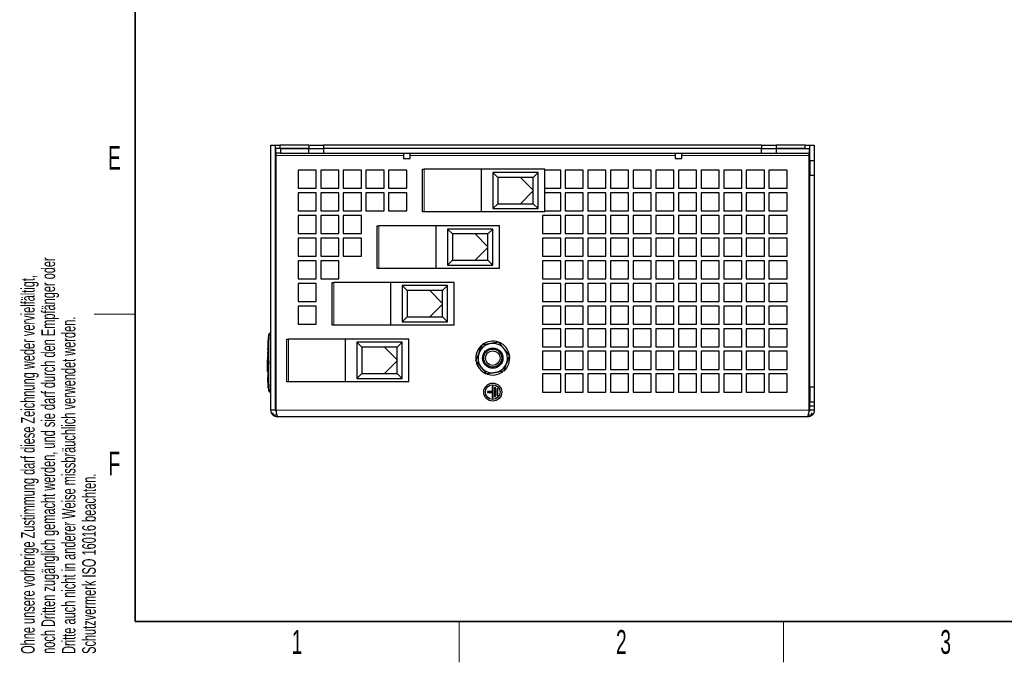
# Model space of a CAD drawing. Header units: millimetres. Extents: x 5 to 418, y 2 to 292.
# Tile 1 of 19: x 9 to 154, y 6 to 101. Entities that reach past the tile are written whole.
import ezdxf

# ---------------------------------------------------------------- set-up
doc = ezdxf.new("R2010")
doc.units = ezdxf.units.MM
doc.layers.add('SLD-0', color=7, linetype='Continuous')
doc.styles.add('SLDTEXTSTYLE0', font='TXT', dxfattribs={"width": 0.605})

msp = doc.modelspace()

# ---------------------------------------------------------------- linework, layer by layer
at = {"color": 7, "linetype": 'Continuous', "lineweight": 25}
for p, q in [((46.0044, 82.1093), (46.6711, 82.1093)), ((46.0044, 43.1093), (46.0044, 82.1093)), ((46.6711, 81.6093), (46.6711, 82.1093)), ((46.6711, 82.1093), (47.3378, 82.1093)), ((47.3378, 81.6093), (46.6711, 81.6093)), ((46.6711, 43.1093), (46.6711, 81.6093)), ((46.7378, 80.9426), (46.7378, 81.6093)), ((47.3378, 82.1093), (47.3378, 81.6093)), ((51.5878, 82.1093), (47.3378, 82.1093)), ((51.5878, 81.6093), (47.3378, 81.6093)), ((47.4044, 81.6093), (47.4044, 80.9426)), ((47.4044, 81.6093), (51.5878, 81.6093)), ((51.5878, 82.1093), (51.5878, 81.6093)), ((51.5878, 82.1093), (53.7544, 82.1093)), ((51.5878, 81.6093), (53.7544, 81.6093)), ((51.5878, 80.9426), (51.5878, 81.6093)), ((53.7544, 82.1093), (53.7544, 81.6093)), ((118.2544, 82.1093), (53.7544, 82.1093)), ((118.2544, 81.6093), (53.7544, 81.6093)), ((53.7544, 81.6093), (53.7544, 80.9426)), ((118.2544, 82.1093), (118.2544, 81.6093)), ((118.2544, 82.1093), (120.4211, 82.1093)), ((118.2544, 81.6093), (120.4211, 81.6093)), ((118.2544, 80.9426), (118.2544, 81.6093)), ((120.4211, 82.1093), (120.4211, 81.6093)), ((124.6711, 82.1093), (120.4211, 82.1093)), ((124.6711, 81.6093), (120.4211, 81.6093)), ((120.4211, 81.6093), (120.4211, 80.9426)), ((120.4211, 81.6093), (125.2711, 81.6093)), ((124.6711, 81.6093), (124.6711, 82.1093)), ((124.6711, 82.1093), (125.3378, 82.1093)), ((125.3378, 81.6093), (125.2711, 81.6093)), ((125.2711, 81.6093), (125.2711, 80.9426)), ((125.3378, 82.1093), (126.0044, 82.1093)), ((125.3378, 79.8593), (125.3378, 82.1093)), ((126.0044, 82.1093), (126.0044, 79.8593)), ((47.4044, 80.9426), (46.7378, 80.9426)), ((46.7378, 80.9426), (46.7378, 80.6093)), ((46.7378, 80.6093), (46.7378, 43.1093)), ((47.4044, 80.9426), (51.5878, 80.9426)), ((51.5878, 80.9426), (53.7544, 80.9426)), ((53.7544, 80.9426), (118.2544, 80.9426)), ((65.5128, 80.9426), (65.5128, 80.1798)), ((65.5128, 80.1798), (66.3793, 80.1798)), ((66.3793, 80.1798), (66.4961, 80.1798)), ((66.4961, 80.1798), (66.4961, 80.9426)), ((105.5128, 80.9426), (105.5128, 80.1798)), ((105.5128, 80.1798), (106.3793, 80.1798)), ((106.3793, 80.1798), (106.4961, 80.1798)), ((106.4961, 80.1798), (106.4961, 80.9426)), ((118.2544, 80.9426), (120.4211, 80.9426)), ((120.4211, 80.9426), (125.2711, 80.9426)), ((125.2711, 80.6093), (125.2711, 80.9426)), ((125.2711, 43.1093), (125.2711, 80.6093)), ((125.3378, 79.8593), (126.0044, 79.8593)), ((125.3378, 79.8593), (125.3378, 77.6926)), ((126.0044, 79.8593), (126.0044, 77.6926)), ((52.6711, 78.4426), (50.0044, 78.4426)), ((50.0044, 78.4426), (50.0044, 75.776)), ((52.6711, 75.776), (52.6711, 78.4426)), ((56.0044, 78.4426), (53.3378, 78.4426)), ((53.3378, 78.4426), (53.3378, 75.776)), ((56.0044, 75.776), (56.0044, 78.4426)), ((59.3378, 78.4426), (56.6711, 78.4426)), ((56.6711, 78.4426), (56.6711, 75.776)), ((59.3378, 75.776), (59.3378, 78.4426)), ((62.6711, 78.4426), (60.0044, 78.4426)), ((60.0044, 78.4426), (60.0044, 75.776)), ((62.6711, 75.776), (62.6711, 78.4426)), ((66.0044, 78.4426), (63.3378, 78.4426)), ((63.3378, 78.4426), (63.3378, 75.776)), ((66.0044, 75.776), (66.0044, 78.4426)), ((68.3378, 72.3093), (68.3378, 78.576)), ((68.3378, 78.576), (68.5844, 78.576)), ((77.0044, 78.576), (68.5844, 78.576)), ((77.0044, 72.3093), (77.0044, 78.576)), ((86.3378, 78.576), (77.0044, 78.576)), ((86.3378, 72.3093), (86.3378, 78.576)), ((88.6711, 78.4426), (86.3378, 78.4426)), ((88.6711, 75.776), (88.6711, 78.4426)), ((89.3378, 78.4426), (89.3378, 75.776)), ((92.0044, 78.4426), (89.3378, 78.4426)), ((92.0044, 75.776), (92.0044, 78.4426)), ((92.6711, 78.4426), (92.6711, 75.776)), ((95.3378, 78.4426), (92.6711, 78.4426)), ((95.3378, 75.776), (95.3378, 78.4426)), ((96.0044, 78.4426), (96.0044, 75.776)), ((98.6711, 78.4426), (96.0044, 78.4426)), ((98.6711, 75.776), (98.6711, 78.4426)), ((99.3378, 78.4426), (99.3378, 75.776)), ((102.0044, 78.4426), (99.3378, 78.4426)), ((102.0044, 75.776), (102.0044, 78.4426)), ((102.6711, 78.4426), (102.6711, 75.776)), ((105.3378, 78.4426), (102.6711, 78.4426)), ((105.3378, 75.776), (105.3378, 78.4426)), ((106.0044, 78.4426), (106.0044, 75.776)), ((108.6711, 78.4426), (106.0044, 78.4426)), ((108.6711, 75.776), (108.6711, 78.4426)), ((109.3378, 78.4426), (109.3378, 75.776)), ((112.0044, 78.4426), (109.3378, 78.4426)), ((112.0044, 75.776), (112.0044, 78.4426)), ((112.6711, 78.4426), (112.6711, 75.776)), ((115.3378, 78.4426), (112.6711, 78.4426)), ((115.3378, 75.776), (115.3378, 78.4426)), ((118.6711, 78.4426), (116.0044, 78.4426)), ((116.0044, 78.4426), (116.0044, 75.776)), ((118.6711, 75.776), (118.6711, 78.4426)), ((122.0044, 78.4426), (119.3378, 78.4426)), ((119.3378, 78.4426), (119.3378, 75.776)), ((122.0044, 75.776), (122.0044, 78.4426)), ((79.399, 77.3814), (78.6711, 78.1093)), ((78.6711, 78.1093), (78.6711, 72.776)), ((85.3378, 78.1093), (78.6711, 78.1093)), ((79.399, 77.3814), (79.399, 73.5039)), ((82.7324, 77.3814), (79.399, 77.3814)), ((84.6098, 77.3814), (82.7324, 77.3814)), ((84.6098, 75.5039), (82.7324, 77.3814)), ((84.6098, 77.3814), (85.3378, 78.1093)), ((84.6098, 75.5039), (84.6098, 77.3814)), ((85.3378, 72.776), (85.3378, 78.1093)), ((125.3378, 77.6926), (126.0044, 77.6926)), ((125.3378, 46.526), (125.3378, 77.6926)), ((126.0044, 77.6926), (126.0044, 46.526)), ((50.0044, 75.776), (52.6711, 75.776)), ((53.3378, 75.776), (56.0044, 75.776)), ((56.6711, 75.776), (59.3378, 75.776)), ((60.0044, 75.776), (62.6711, 75.776)), ((63.3378, 75.776), (66.0044, 75.776)), ((84.6098, 75.3814), (84.6098, 75.5039)), ((86.3378, 75.776), (88.6711, 75.776)), ((89.3378, 75.776), (92.0044, 75.776)), ((92.6711, 75.776), (95.3378, 75.776)), ((96.0044, 75.776), (98.6711, 75.776)), ((99.3378, 75.776), (102.0044, 75.776)), ((102.6711, 75.776), (105.3378, 75.776)), ((106.0044, 75.776), (108.6711, 75.776)), ((109.3378, 75.776), (112.0044, 75.776)), ((112.6711, 75.776), (115.3378, 75.776)), ((116.0044, 75.776), (118.6711, 75.776)), ((119.3378, 75.776), (122.0044, 75.776)), ((52.6711, 75.1093), (50.0044, 75.1093)), ((50.0044, 75.1093), (50.0044, 72.4426)), ((52.6711, 72.4426), (52.6711, 75.1093)), ((56.0044, 75.1093), (53.3378, 75.1093)), ((53.3378, 75.1093), (53.3378, 72.4426)), ((56.0044, 72.4426), (56.0044, 75.1093)), ((56.6711, 75.1093), (56.6711, 72.4426)), ((59.3378, 75.1093), (56.6711, 75.1093)), ((59.3378, 72.4426), (59.3378, 75.1093)), ((60.0044, 75.1093), (60.0044, 72.4426)), ((62.6711, 75.1093), (60.0044, 75.1093)), ((62.6711, 72.4426), (62.6711, 75.1093)), ((63.3378, 75.1093), (63.3378, 72.4426)), ((66.0044, 75.1093), (63.3378, 75.1093)), ((66.0044, 72.4426), (66.0044, 75.1093)), ((82.7324, 73.5039), (84.6098, 75.3814)), ((84.6098, 73.5039), (84.6098, 75.3814)), ((88.6711, 75.1093), (86.3378, 75.1093)), ((88.6711, 72.4426), (88.6711, 75.1093)), ((89.3378, 75.1093), (89.3378, 72.4426)), ((92.0044, 75.1093), (89.3378, 75.1093)), ((92.0044, 72.4426), (92.0044, 75.1093)), ((92.6711, 75.1093), (92.6711, 72.4426)), ((95.3378, 75.1093), (92.6711, 75.1093)), ((95.3378, 72.4426), (95.3378, 75.1093)), ((96.0044, 75.1093), (96.0044, 72.4426)), ((98.6711, 75.1093), (96.0044, 75.1093)), ((98.6711, 72.4426), (98.6711, 75.1093)), ((99.3378, 75.1093), (99.3378, 72.4426)), ((102.0044, 75.1093), (99.3378, 75.1093)), ((102.0044, 72.4426), (102.0044, 75.1093)), ((102.6711, 75.1093), (102.6711, 72.4426)), ((105.3378, 75.1093), (102.6711, 75.1093)), ((105.3378, 72.4426), (105.3378, 75.1093)), ((106.0044, 75.1093), (106.0044, 72.4426)), ((108.6711, 75.1093), (106.0044, 75.1093)), ((108.6711, 72.4426), (108.6711, 75.1093)), ((109.3378, 75.1093), (109.3378, 72.4426)), ((112.0044, 75.1093), (109.3378, 75.1093)), ((112.0044, 72.4426), (112.0044, 75.1093)), ((112.6711, 75.1093), (112.6711, 72.4426)), ((115.3378, 75.1093), (112.6711, 75.1093)), ((115.3378, 72.4426), (115.3378, 75.1093)), ((118.6711, 75.1093), (116.0044, 75.1093)), ((116.0044, 75.1093), (116.0044, 72.4426)), ((118.6711, 72.4426), (118.6711, 75.1093)), ((119.3378, 75.1093), (119.3378, 72.4426)), ((122.0044, 75.1093), (119.3378, 75.1093)), ((122.0044, 72.4426), (122.0044, 75.1093)), ((79.399, 73.5039), (78.6711, 72.776)), ((78.6711, 72.776), (85.3378, 72.776)), ((79.399, 73.5039), (82.7324, 73.5039)), ((82.7324, 73.5039), (84.6098, 73.5039)), ((84.6098, 73.5039), (85.3378, 72.776)), ((50.0044, 72.4426), (52.6711, 72.4426)), ((52.6711, 71.776), (50.0044, 71.776)), ((50.0044, 71.776), (50.0044, 69.1093)), ((52.6711, 69.1093), (52.6711, 71.776)), ((53.3378, 72.4426), (56.0044, 72.4426)), ((53.3378, 71.776), (53.3378, 69.1093)), ((56.0044, 71.776), (53.3378, 71.776)), ((56.0044, 69.1093), (56.0044, 71.776)), ((56.6711, 72.4426), (59.3378, 72.4426)), ((56.6711, 71.776), (56.6711, 69.1093)), ((59.3378, 71.776), (56.6711, 71.776)), ((59.3378, 69.1093), (59.3378, 71.776)), ((60.0044, 72.4426), (62.6711, 72.4426)), ((63.3378, 72.4426), (66.0044, 72.4426)), ((68.5844, 72.3093), (68.3378, 72.3093)), ((77.0044, 72.3093), (68.5844, 72.3093)), ((86.3378, 72.3093), (77.0044, 72.3093)), ((86.0044, 71.776), (86.0044, 69.1093)), ((88.6711, 71.776), (86.0044, 71.776)), ((86.3378, 72.4426), (88.6711, 72.4426)), ((88.6711, 69.1093), (88.6711, 71.776)), ((89.3378, 72.4426), (92.0044, 72.4426)), ((89.3378, 71.776), (89.3378, 69.1093)), ((92.0044, 71.776), (89.3378, 71.776)), ((92.0044, 69.1093), (92.0044, 71.776)), ((92.6711, 72.4426), (95.3378, 72.4426)), ((92.6711, 71.776), (92.6711, 69.1093)), ((95.3378, 71.776), (92.6711, 71.776)), ((95.3378, 69.1093), (95.3378, 71.776)), ((96.0044, 72.4426), (98.6711, 72.4426)), ((96.0044, 71.776), (96.0044, 69.1093)), ((98.6711, 71.776), (96.0044, 71.776)), ((98.6711, 69.1093), (98.6711, 71.776)), ((99.3378, 72.4426), (102.0044, 72.4426)), ((99.3378, 71.776), (99.3378, 69.1093)), ((102.0044, 71.776), (99.3378, 71.776)), ((102.0044, 69.1093), (102.0044, 71.776)), ((102.6711, 72.4426), (105.3378, 72.4426)), ((102.6711, 71.776), (102.6711, 69.1093)), ((105.3378, 71.776), (102.6711, 71.776)), ((105.3378, 69.1093), (105.3378, 71.776)), ((106.0044, 72.4426), (108.6711, 72.4426)), ((106.0044, 71.776), (106.0044, 69.1093)), ((108.6711, 71.776), (106.0044, 71.776)), ((108.6711, 69.1093), (108.6711, 71.776)), ((109.3378, 72.4426), (112.0044, 72.4426)), ((109.3378, 71.776), (109.3378, 69.1093)), ((112.0044, 71.776), (109.3378, 71.776)), ((112.0044, 69.1093), (112.0044, 71.776)), ((112.6711, 72.4426), (115.3378, 72.4426)), ((112.6711, 71.776), (112.6711, 69.1093)), ((115.3378, 71.776), (112.6711, 71.776)), ((115.3378, 69.1093), (115.3378, 71.776)), ((116.0044, 72.4426), (118.6711, 72.4426)), ((116.0044, 71.776), (116.0044, 69.1093)), ((118.6711, 71.776), (116.0044, 71.776)), ((118.6711, 69.1093), (118.6711, 71.776)), ((119.3378, 72.4426), (122.0044, 72.4426)), ((119.3378, 71.776), (119.3378, 69.1093)), ((122.0044, 71.776), (119.3378, 71.776)), ((122.0044, 69.1093), (122.0044, 71.776)), ((61.6711, 63.976), (61.6711, 70.2426)), ((61.6711, 70.2426), (61.9178, 70.2426)), ((70.3378, 70.2426), (61.9178, 70.2426)), ((70.3378, 63.976), (70.3378, 70.2426)), ((79.6711, 70.2426), (70.3378, 70.2426)), ((72.7324, 69.048), (72.0044, 69.776)), ((78.6711, 69.776), (72.0044, 69.776)), ((72.0044, 69.776), (72.0044, 64.4426)), ((77.9432, 69.048), (78.6711, 69.776)), ((78.6711, 64.4426), (78.6711, 69.776)), ((79.6711, 63.976), (79.6711, 70.2426)), ((50.0044, 69.1093), (52.6711, 69.1093)), ((52.6711, 68.4426), (50.0044, 68.4426)), ((50.0044, 68.4426), (50.0044, 65.776)), ((52.6711, 65.776), (52.6711, 68.4426)), ((53.3378, 69.1093), (56.0044, 69.1093)), ((53.3378, 68.4426), (53.3378, 65.776)), ((56.0044, 68.4426), (53.3378, 68.4426)), ((56.0044, 65.776), (56.0044, 68.4426)), ((56.6711, 69.1093), (59.3378, 69.1093)), ((56.6711, 68.4426), (56.6711, 65.776)), ((59.3378, 68.4426), (56.6711, 68.4426)), ((59.3378, 65.776), (59.3378, 68.4426)), ((76.0657, 69.048), (72.7324, 69.048)), ((72.7324, 69.048), (72.7324, 65.1706)), ((77.9432, 69.048), (76.0657, 69.048)), ((77.9432, 67.1706), (76.0657, 69.048)), ((77.9432, 67.1706), (77.9432, 69.048)), ((86.0044, 69.1093), (88.6711, 69.1093)), ((86.0044, 68.4426), (86.0044, 65.776)), ((88.6711, 68.4426), (86.0044, 68.4426)), ((88.6711, 65.776), (88.6711, 68.4426)), ((89.3378, 69.1093), (92.0044, 69.1093)), ((89.3378, 68.4426), (89.3378, 65.776)), ((92.0044, 68.4426), (89.3378, 68.4426)), ((92.0044, 65.776), (92.0044, 68.4426)), ((92.6711, 69.1093), (95.3378, 69.1093)), ((92.6711, 68.4426), (92.6711, 65.776)), ((95.3378, 68.4426), (92.6711, 68.4426)), ((95.3378, 65.776), (95.3378, 68.4426)), ((96.0044, 69.1093), (98.6711, 69.1093)), ((96.0044, 68.4426), (96.0044, 65.776)), ((98.6711, 68.4426), (96.0044, 68.4426)), ((98.6711, 65.776), (98.6711, 68.4426)), ((99.3378, 69.1093), (102.0044, 69.1093)), ((99.3378, 68.4426), (99.3378, 65.776)), ((102.0044, 68.4426), (99.3378, 68.4426)), ((102.0044, 65.776), (102.0044, 68.4426)), ((102.6711, 69.1093), (105.3378, 69.1093)), ((102.6711, 68.4426), (102.6711, 65.776)), ((105.3378, 68.4426), (102.6711, 68.4426)), ((105.3378, 65.776), (105.3378, 68.4426)), ((106.0044, 69.1093), (108.6711, 69.1093)), ((106.0044, 68.4426), (106.0044, 65.776)), ((108.6711, 68.4426), (106.0044, 68.4426)), ((108.6711, 65.776), (108.6711, 68.4426)), ((109.3378, 69.1093), (112.0044, 69.1093)), ((109.3378, 68.4426), (109.3378, 65.776)), ((112.0044, 68.4426), (109.3378, 68.4426)), ((112.0044, 65.776), (112.0044, 68.4426)), ((112.6711, 69.1093), (115.3378, 69.1093)), ((112.6711, 68.4426), (112.6711, 65.776)), ((115.3378, 68.4426), (112.6711, 68.4426)), ((115.3378, 65.776), (115.3378, 68.4426)), ((116.0044, 69.1093), (118.6711, 69.1093)), ((116.0044, 68.4426), (116.0044, 65.776)), ((118.6711, 68.4426), (116.0044, 68.4426)), ((118.6711, 65.776), (118.6711, 68.4426)), ((119.3378, 69.1093), (122.0044, 69.1093)), ((119.3378, 68.4426), (119.3378, 65.776)), ((122.0044, 68.4426), (119.3378, 68.4426)), ((122.0044, 65.776), (122.0044, 68.4426)), ((76.0657, 65.1706), (77.9432, 67.048)), ((77.9432, 67.048), (77.9432, 67.1706)), ((77.9432, 65.1706), (77.9432, 67.048)), ((50.0044, 65.776), (52.6711, 65.776)), ((53.3378, 65.776), (56.0044, 65.776)), ((56.6711, 65.776), (59.3378, 65.776)), ((86.0044, 65.776), (88.6711, 65.776)), ((89.3378, 65.776), (92.0044, 65.776)), ((92.6711, 65.776), (95.3378, 65.776)), ((96.0044, 65.776), (98.6711, 65.776)), ((99.3378, 65.776), (102.0044, 65.776)), ((102.6711, 65.776), (105.3378, 65.776)), ((106.0044, 65.776), (108.6711, 65.776)), ((109.3378, 65.776), (112.0044, 65.776)), ((112.6711, 65.776), (115.3378, 65.776)), ((116.0044, 65.776), (118.6711, 65.776)), ((119.3378, 65.776), (122.0044, 65.776)), ((52.6711, 65.1093), (50.0044, 65.1093)), ((50.0044, 65.1093), (50.0044, 62.4426)), ((52.6711, 62.4426), (52.6711, 65.1093)), ((53.3378, 65.1093), (53.3378, 62.4426)), ((56.0044, 65.1093), (53.3378, 65.1093)), ((56.0044, 62.4426), (56.0044, 65.1093)), ((61.9178, 63.976), (61.6711, 63.976)), ((70.3378, 63.976), (61.9178, 63.976)), ((79.6711, 63.976), (70.3378, 63.976)), ((72.7324, 65.1706), (72.0044, 64.4426)), ((72.0044, 64.4426), (78.6711, 64.4426)), ((72.7324, 65.1706), (76.0657, 65.1706)), ((76.0657, 65.1706), (77.9432, 65.1706)), ((77.9432, 65.1706), (78.6711, 64.4426)), ((86.0044, 65.1093), (86.0044, 62.4426)), ((88.6711, 65.1093), (86.0044, 65.1093)), ((88.6711, 62.4426), (88.6711, 65.1093)), ((89.3378, 65.1093), (89.3378, 62.4426)), ((92.0044, 65.1093), (89.3378, 65.1093)), ((92.0044, 62.4426), (92.0044, 65.1093)), ((92.6711, 65.1093), (92.6711, 62.4426)), ((95.3378, 65.1093), (92.6711, 65.1093)), ((95.3378, 62.4426), (95.3378, 65.1093)), ((96.0044, 65.1093), (96.0044, 62.4426)), ((98.6711, 65.1093), (96.0044, 65.1093)), ((98.6711, 62.4426), (98.6711, 65.1093)), ((99.3378, 65.1093), (99.3378, 62.4426)), ((102.0044, 65.1093), (99.3378, 65.1093)), ((102.0044, 62.4426), (102.0044, 65.1093)), ((102.6711, 65.1093), (102.6711, 62.4426)), ((105.3378, 65.1093), (102.6711, 65.1093)), ((105.3378, 62.4426), (105.3378, 65.1093)), ((106.0044, 65.1093), (106.0044, 62.4426)), ((108.6711, 65.1093), (106.0044, 65.1093)), ((108.6711, 62.4426), (108.6711, 65.1093)), ((109.3378, 65.1093), (109.3378, 62.4426)), ((112.0044, 65.1093), (109.3378, 65.1093)), ((112.0044, 62.4426), (112.0044, 65.1093)), ((112.6711, 65.1093), (112.6711, 62.4426)), ((115.3378, 65.1093), (112.6711, 65.1093)), ((115.3378, 62.4426), (115.3378, 65.1093)), ((116.0044, 65.1093), (116.0044, 62.4426)), ((118.6711, 65.1093), (116.0044, 65.1093)), ((118.6711, 62.4426), (118.6711, 65.1093)), ((119.3378, 65.1093), (119.3378, 62.4426)), ((122.0044, 65.1093), (119.3378, 65.1093)), ((122.0044, 62.4426), (122.0044, 65.1093)), ((50.0044, 62.4426), (52.6711, 62.4426)), ((53.3378, 62.4426), (56.0044, 62.4426)), ((86.0044, 62.4426), (88.6711, 62.4426)), ((89.3378, 62.4426), (92.0044, 62.4426)), ((92.6711, 62.4426), (95.3378, 62.4426)), ((96.0044, 62.4426), (98.6711, 62.4426)), ((99.3378, 62.4426), (102.0044, 62.4426)), ((102.6711, 62.4426), (105.3378, 62.4426)), ((106.0044, 62.4426), (108.6711, 62.4426)), ((109.3378, 62.4426), (112.0044, 62.4426)), ((112.6711, 62.4426), (115.3378, 62.4426)), ((116.0044, 62.4426), (118.6711, 62.4426)), ((119.3378, 62.4426), (122.0044, 62.4426)), ((52.6711, 61.776), (50.0044, 61.776)), ((50.0044, 61.776), (50.0044, 59.1093)), ((52.6711, 59.1093), (52.6711, 61.776)), ((55.0044, 55.6426), (55.0044, 61.9093)), ((55.0044, 61.9093), (55.2511, 61.9093)), ((63.6711, 61.9093), (55.2511, 61.9093)), ((63.6711, 55.6426), (63.6711, 61.9093)), ((73.0044, 61.9093), (63.6711, 61.9093)), ((66.0657, 60.7147), (65.3378, 61.4426)), ((65.3378, 61.4426), (65.3378, 56.1093)), ((72.0044, 61.4426), (65.3378, 61.4426)), ((71.2765, 60.7147), (72.0044, 61.4426)), ((72.0044, 56.1093), (72.0044, 61.4426)), ((73.0044, 55.6426), (73.0044, 61.9093)), ((86.0044, 61.776), (86.0044, 59.1093)), ((88.6711, 61.776), (86.0044, 61.776)), ((88.6711, 59.1093), (88.6711, 61.776)), ((89.3378, 61.776), (89.3378, 59.1093)), ((92.0044, 61.776), (89.3378, 61.776)), ((92.0044, 59.1093), (92.0044, 61.776)), ((92.6711, 61.776), (92.6711, 59.1093)), ((95.3378, 61.776), (92.6711, 61.776)), ((95.3378, 59.1093), (95.3378, 61.776)), ((96.0044, 61.776), (96.0044, 59.1093)), ((98.6711, 61.776), (96.0044, 61.776)), ((98.6711, 59.1093), (98.6711, 61.776)), ((99.3378, 61.776), (99.3378, 59.1093)), ((102.0044, 61.776), (99.3378, 61.776)), ((102.0044, 59.1093), (102.0044, 61.776)), ((102.6711, 61.776), (102.6711, 59.1093)), ((105.3378, 61.776), (102.6711, 61.776)), ((105.3378, 59.1093), (105.3378, 61.776)), ((106.0044, 61.776), (106.0044, 59.1093)), ((108.6711, 61.776), (106.0044, 61.776)), ((108.6711, 59.1093), (108.6711, 61.776)), ((109.3378, 61.776), (109.3378, 59.1093)), ((112.0044, 61.776), (109.3378, 61.776)), ((112.0044, 59.1093), (112.0044, 61.776)), ((112.6711, 61.776), (112.6711, 59.1093)), ((115.3378, 61.776), (112.6711, 61.776)), ((115.3378, 59.1093), (115.3378, 61.776)), ((116.0044, 61.776), (116.0044, 59.1093)), ((118.6711, 61.776), (116.0044, 61.776)), ((118.6711, 59.1093), (118.6711, 61.776)), ((119.3378, 61.776), (119.3378, 59.1093)), ((122.0044, 61.776), (119.3378, 61.776)), ((122.0044, 59.1093), (122.0044, 61.776)), ((66.0657, 60.7147), (66.0657, 56.8373)), ((69.399, 60.7147), (66.0657, 60.7147)), ((71.2765, 60.7147), (69.399, 60.7147)), ((71.2765, 58.8373), (69.399, 60.7147)), ((71.2765, 58.8373), (71.2765, 60.7147)), ((50.0044, 59.1093), (52.6711, 59.1093)), ((52.6711, 58.4426), (50.0044, 58.4426)), ((50.0044, 58.4426), (50.0044, 55.776)), ((52.6711, 55.776), (52.6711, 58.4426)), ((69.399, 56.8373), (71.2765, 58.7147)), ((71.2765, 58.7147), (71.2765, 58.8373)), ((71.2765, 56.8373), (71.2765, 58.7147)), ((86.0044, 59.1093), (88.6711, 59.1093)), ((86.0044, 58.4426), (86.0044, 55.776)), ((88.6711, 58.4426), (86.0044, 58.4426)), ((88.6711, 55.776), (88.6711, 58.4426)), ((89.3378, 59.1093), (92.0044, 59.1093)), ((89.3378, 58.4426), (89.3378, 55.776)), ((92.0044, 58.4426), (89.3378, 58.4426)), ((92.0044, 55.776), (92.0044, 58.4426)), ((92.6711, 59.1093), (95.3378, 59.1093)), ((92.6711, 58.4426), (92.6711, 55.776)), ((95.3378, 58.4426), (92.6711, 58.4426)), ((95.3378, 55.776), (95.3378, 58.4426)), ((96.0044, 59.1093), (98.6711, 59.1093)), ((96.0044, 58.4426), (96.0044, 55.776)), ((98.6711, 58.4426), (96.0044, 58.4426)), ((98.6711, 55.776), (98.6711, 58.4426)), ((99.3378, 59.1093), (102.0044, 59.1093)), ((99.3378, 58.4426), (99.3378, 55.776)), ((102.0044, 58.4426), (99.3378, 58.4426)), ((102.0044, 55.776), (102.0044, 58.4426)), ((102.6711, 59.1093), (105.3378, 59.1093)), ((102.6711, 58.4426), (102.6711, 55.776)), ((105.3378, 58.4426), (102.6711, 58.4426)), ((105.3378, 55.776), (105.3378, 58.4426)), ((106.0044, 59.1093), (108.6711, 59.1093)), ((106.0044, 58.4426), (106.0044, 55.776)), ((108.6711, 58.4426), (106.0044, 58.4426)), ((108.6711, 55.776), (108.6711, 58.4426)), ((109.3378, 59.1093), (112.0044, 59.1093)), ((109.3378, 58.4426), (109.3378, 55.776)), ((112.0044, 58.4426), (109.3378, 58.4426)), ((112.0044, 55.776), (112.0044, 58.4426)), ((112.6711, 59.1093), (115.3378, 59.1093)), ((112.6711, 58.4426), (112.6711, 55.776)), ((115.3378, 58.4426), (112.6711, 58.4426)), ((115.3378, 55.776), (115.3378, 58.4426)), ((116.0044, 59.1093), (118.6711, 59.1093)), ((116.0044, 58.4426), (116.0044, 55.776)), ((118.6711, 58.4426), (116.0044, 58.4426)), ((118.6711, 55.776), (118.6711, 58.4426)), ((119.3378, 59.1093), (122.0044, 59.1093)), ((119.3378, 58.4426), (119.3378, 55.776)), ((122.0044, 58.4426), (119.3378, 58.4426)), ((122.0044, 55.776), (122.0044, 58.4426)), ((66.0657, 56.8373), (65.3378, 56.1093)), ((66.0657, 56.8373), (69.399, 56.8373)), ((69.399, 56.8373), (71.2765, 56.8373)), ((71.2765, 56.8373), (72.0044, 56.1093)), ((50.0044, 55.776), (52.6711, 55.776)), ((55.2511, 55.6426), (55.0044, 55.6426)), ((63.6711, 55.6426), (55.2511, 55.6426)), ((73.0044, 55.6426), (63.6711, 55.6426)), ((65.3378, 56.1093), (72.0044, 56.1093)), ((86.0044, 55.776), (88.6711, 55.776)), ((86.0044, 55.1093), (86.0044, 52.4426)), ((88.6711, 55.1093), (86.0044, 55.1093)), ((88.6711, 52.4426), (88.6711, 55.1093)), ((89.3378, 55.776), (92.0044, 55.776)), ((89.3378, 55.1093), (89.3378, 52.4426)), ((92.0044, 55.1093), (89.3378, 55.1093)), ((92.0044, 52.4426), (92.0044, 55.1093)), ((92.6711, 55.776), (95.3378, 55.776)), ((92.6711, 55.1093), (92.6711, 52.4426)), ((95.3378, 55.1093), (92.6711, 55.1093)), ((95.3378, 52.4426), (95.3378, 55.1093)), ((96.0044, 55.776), (98.6711, 55.776)), ((96.0044, 55.1093), (96.0044, 52.4426)), ((98.6711, 55.1093), (96.0044, 55.1093)), ((98.6711, 52.4426), (98.6711, 55.1093)), ((99.3378, 55.776), (102.0044, 55.776)), ((99.3378, 55.1093), (99.3378, 52.4426)), ((102.0044, 55.1093), (99.3378, 55.1093)), ((102.0044, 52.4426), (102.0044, 55.1093)), ((102.6711, 55.776), (105.3378, 55.776)), ((102.6711, 55.1093), (102.6711, 52.4426)), ((105.3378, 55.1093), (102.6711, 55.1093)), ((105.3378, 52.4426), (105.3378, 55.1093)), ((106.0044, 55.776), (108.6711, 55.776)), ((106.0044, 55.1093), (106.0044, 52.4426)), ((108.6711, 55.1093), (106.0044, 55.1093)), ((108.6711, 52.4426), (108.6711, 55.1093)), ((109.3378, 55.776), (112.0044, 55.776)), ((109.3378, 55.1093), (109.3378, 52.4426)), ((112.0044, 55.1093), (109.3378, 55.1093)), ((112.0044, 52.4426), (112.0044, 55.1093)), ((112.6711, 55.776), (115.3378, 55.776)), ((112.6711, 55.1093), (112.6711, 52.4426)), ((115.3378, 55.1093), (112.6711, 55.1093)), ((115.3378, 52.4426), (115.3378, 55.1093)), ((116.0044, 55.776), (118.6711, 55.776)), ((116.0044, 55.1093), (116.0044, 52.4426)), ((118.6711, 55.1093), (116.0044, 55.1093)), ((118.6711, 52.4426), (118.6711, 55.1093)), ((119.3378, 55.776), (122.0044, 55.776)), ((119.3378, 55.1093), (119.3378, 52.4426)), ((122.0044, 55.1093), (119.3378, 55.1093)), ((122.0044, 52.4426), (122.0044, 55.1093)), ((45.6277, 53.858), (45.5995, 53.0323)), ((45.6202, 53.0796), (45.6429, 53.8128)), ((45.6496, 53.8128), (45.6268, 53.0796)), ((45.6603, 54.2739), (45.6338, 53.8128)), ((45.6429, 53.8128), (45.6496, 53.8128)), ((46.0044, 54.4426), (45.9005, 54.4426)), ((45.5469, 52.2454), (45.5512, 52.0566)), ((45.5579, 52.0593), (45.5536, 52.2454)), ((45.5995, 53.0323), (45.5662, 52.0561)), ((45.5805, 49.0462), (45.5988, 52.2454)), ((45.6055, 52.2454), (45.5872, 49.0462)), ((45.5909, 53.0796), (45.61, 53.0796)), ((45.5988, 52.2454), (45.5909, 53.0796)), ((45.5978, 53.0537), (45.6055, 52.2454)), ((45.5988, 52.2454), (45.6055, 52.2454)), ((45.6202, 53.0796), (45.6268, 53.0796)), ((48.3378, 47.3093), (48.3378, 53.576)), ((48.3378, 53.576), (48.5844, 53.576)), ((57.0044, 53.576), (48.5844, 53.576)), ((57.0044, 47.3093), (57.0044, 53.576)), ((66.3378, 53.576), (57.0044, 53.576)), ((59.399, 52.3814), (58.6711, 53.1093)), ((58.6711, 53.1093), (58.6711, 47.776)), ((65.3378, 53.1093), (58.6711, 53.1093)), ((59.399, 52.3814), (59.399, 48.5039)), ((62.7324, 52.3814), (59.399, 52.3814)), ((64.6098, 52.3814), (62.7324, 52.3814)), ((64.6098, 50.5039), (62.7324, 52.3814)), ((64.6098, 52.3814), (65.3378, 53.1093)), ((64.6098, 50.5039), (64.6098, 52.3814)), ((65.3378, 47.776), (65.3378, 53.1093)), ((66.3378, 47.3093), (66.3378, 53.576)), ((86.0044, 52.4426), (88.6711, 52.4426)), ((89.3378, 52.4426), (92.0044, 52.4426)), ((92.6711, 52.4426), (95.3378, 52.4426)), ((96.0044, 52.4426), (98.6711, 52.4426)), ((99.3378, 52.4426), (102.0044, 52.4426)), ((102.6711, 52.4426), (105.3378, 52.4426)), ((106.0044, 52.4426), (108.6711, 52.4426)), ((109.3378, 52.4426), (112.0044, 52.4426)), ((112.6711, 52.4426), (115.3378, 52.4426)), ((116.0044, 52.4426), (118.6711, 52.4426)), ((119.3378, 52.4426), (122.0044, 52.4426)), ((45.5186, 51.3709), (45.5753, 51.3709)), ((45.544, 52.0598), (45.5209, 51.3709)), ((76.2003, 50.3829), (76.6478, 51.5511)), ((81.1419, 51.1691), (80.354, 52.1407)), ((81.1419, 51.1691), (80.6944, 50.0009)), ((86.0044, 51.776), (86.0044, 49.1093)), ((88.6711, 51.776), (86.0044, 51.776)), ((88.6711, 49.1093), (88.6711, 51.776)), ((89.3378, 51.776), (89.3378, 49.1093)), ((92.0044, 51.776), (89.3378, 51.776)), ((92.0044, 49.1093), (92.0044, 51.776)), ((92.6711, 51.776), (92.6711, 49.1093)), ((95.3378, 51.776), (92.6711, 51.776)), ((95.3378, 49.1093), (95.3378, 51.776)), ((96.0044, 51.776), (96.0044, 49.1093)), ((98.6711, 51.776), (96.0044, 51.776)), ((98.6711, 49.1093), (98.6711, 51.776)), ((99.3378, 51.776), (99.3378, 49.1093)), ((102.0044, 51.776), (99.3378, 51.776)), ((102.0044, 49.1093), (102.0044, 51.776)), ((102.6711, 51.776), (102.6711, 49.1093)), ((105.3378, 51.776), (102.6711, 51.776)), ((105.3378, 49.1093), (105.3378, 51.776)), ((106.0044, 51.776), (106.0044, 49.1093)), ((108.6711, 51.776), (106.0044, 51.776)), ((108.6711, 49.1093), (108.6711, 51.776)), ((109.3378, 51.776), (109.3378, 49.1093)), ((112.0044, 51.776), (109.3378, 51.776)), ((112.0044, 49.1093), (112.0044, 51.776)), ((112.6711, 51.776), (112.6711, 49.1093)), ((115.3378, 51.776), (112.6711, 51.776)), ((115.3378, 49.1093), (115.3378, 51.776)), ((116.0044, 51.776), (116.0044, 49.1093)), ((118.6711, 51.776), (116.0044, 51.776)), ((118.6711, 49.1093), (118.6711, 51.776)), ((119.3378, 51.776), (119.3378, 49.1093)), ((122.0044, 51.776), (119.3378, 51.776)), ((122.0044, 49.1093), (122.0044, 51.776)), ((45.5044, 50.541), (45.5224, 50.541)), ((45.5191, 48.8145), (45.5044, 50.541)), ((45.511, 50.541), (45.5174, 49.7935)), ((45.5224, 50.541), (45.5307, 49.0462)), ((62.7324, 48.5039), (64.6098, 50.3814)), ((64.6098, 50.3814), (64.6098, 50.5039)), ((64.6098, 48.5039), (64.6098, 50.3814)), ((76.2003, 50.3829), (76.9882, 49.4113)), ((45.5453, 48.8145), (45.5191, 48.8145)), ((45.536, 48.9966), (45.6255, 46.4914)), ((45.5699, 47.4212), (45.544, 48.0016)), ((45.5588, 48.0016), (45.5458, 48.0016)), ((45.5458, 48.0016), (45.5713, 47.4212)), ((45.578, 47.4212), (45.5525, 48.0016)), ((45.5814, 47.4212), (45.5588, 48.0016)), ((45.5805, 49.0462), (45.5872, 49.0462)), ((45.6227, 47.0512), (45.5835, 48.8145)), ((45.5835, 48.8145), (45.5902, 48.8145)), ((45.5902, 48.8145), (45.6294, 47.0512)), ((59.399, 48.5039), (58.6711, 47.776)), ((59.399, 48.5039), (62.7324, 48.5039)), ((62.7324, 48.5039), (64.6098, 48.5039)), ((64.6098, 48.5039), (65.3378, 47.776)), ((86.0044, 49.1093), (88.6711, 49.1093)), ((86.0044, 48.4426), (86.0044, 45.776)), ((88.6711, 48.4426), (86.0044, 48.4426)), ((88.6711, 45.776), (88.6711, 48.4426)), ((89.3378, 49.1093), (92.0044, 49.1093)), ((89.3378, 48.4426), (89.3378, 45.776)), ((92.0044, 48.4426), (89.3378, 48.4426)), ((92.0044, 45.776), (92.0044, 48.4426)), ((92.6711, 49.1093), (95.3378, 49.1093)), ((92.6711, 48.4426), (92.6711, 45.776)), ((95.3378, 48.4426), (92.6711, 48.4426)), ((95.3378, 45.776), (95.3378, 48.4426)), ((96.0044, 49.1093), (98.6711, 49.1093)), ((96.0044, 48.4426), (96.0044, 45.776)), ((98.6711, 48.4426), (96.0044, 48.4426)), ((98.6711, 45.776), (98.6711, 48.4426)), ((99.3378, 49.1093), (102.0044, 49.1093)), ((99.3378, 48.4426), (99.3378, 45.776)), ((102.0044, 48.4426), (99.3378, 48.4426)), ((102.0044, 45.776), (102.0044, 48.4426)), ((102.6711, 49.1093), (105.3378, 49.1093)), ((102.6711, 48.4426), (102.6711, 45.776)), ((105.3378, 48.4426), (102.6711, 48.4426)), ((105.3378, 45.776), (105.3378, 48.4426)), ((106.0044, 49.1093), (108.6711, 49.1093)), ((106.0044, 48.4426), (106.0044, 45.776)), ((108.6711, 48.4426), (106.0044, 48.4426)), ((108.6711, 45.776), (108.6711, 48.4426)), ((109.3378, 49.1093), (112.0044, 49.1093)), ((109.3378, 48.4426), (109.3378, 45.776)), ((112.0044, 48.4426), (109.3378, 48.4426)), ((112.0044, 45.776), (112.0044, 48.4426)), ((112.6711, 49.1093), (115.3378, 49.1093)), ((112.6711, 48.4426), (112.6711, 45.776)), ((115.3378, 48.4426), (112.6711, 48.4426)), ((115.3378, 45.776), (115.3378, 48.4426)), ((116.0044, 49.1093), (118.6711, 49.1093)), ((116.0044, 48.4426), (116.0044, 45.776)), ((118.6711, 48.4426), (116.0044, 48.4426)), ((118.6711, 45.776), (118.6711, 48.4426)), ((119.3378, 49.1093), (122.0044, 49.1093)), ((119.3378, 48.4426), (119.3378, 45.776)), ((122.0044, 48.4426), (119.3378, 48.4426)), ((122.0044, 45.776), (122.0044, 48.4426)), ((45.5838, 47.2087), (45.5905, 47.2087)), ((45.5841, 47.2352), (45.5908, 47.2352)), ((45.585, 47.2352), (45.5847, 47.2139)), ((45.6228, 46.4423), (45.6119, 46.6321)), ((45.6228, 46.4423), (45.6295, 46.4423)), ((45.6276, 46.4433), (45.6283, 46.4423)), ((45.6283, 46.4423), (45.635, 46.4423)), ((45.6344, 46.4648), (45.6603, 45.9447)), ((48.5844, 47.3093), (48.3378, 47.3093)), ((57.0044, 47.3093), (48.5844, 47.3093)), ((66.3378, 47.3093), (57.0044, 47.3093)), ((58.6711, 47.776), (65.3378, 47.776)), ((78.5878, 46.6093), (78.5878, 45.8593)), ((78.7544, 46.6093), (78.5878, 46.6093)), ((78.7544, 44.9426), (78.7544, 46.6093)), ((78.9211, 46.4426), (78.9211, 45.1093)), ((79.0878, 46.4426), (78.9211, 46.4426)), ((79.0878, 45.1093), (79.0878, 46.4426)), ((125.3378, 46.526), (126.0044, 46.526)), ((125.3378, 46.526), (125.3378, 44.3593)), ((126.0044, 46.526), (126.0044, 44.3593)), ((46.0044, 45.776), (45.9005, 45.776)), ((77.9211, 45.8593), (77.9211, 45.6926)), ((78.5878, 45.8593), (77.9211, 45.8593)), ((77.9211, 45.6926), (78.5878, 45.6926)), ((78.5878, 45.6926), (78.5878, 44.9426)), ((78.5878, 44.9426), (78.7544, 44.9426)), ((78.9211, 45.1093), (79.0878, 45.1093)), ((79.4211, 46.276), (79.2544, 46.276)), ((79.2544, 46.276), (79.2544, 45.276)), ((79.2544, 45.276), (79.4211, 45.276)), ((79.4211, 45.276), (79.4211, 46.276)), ((86.0044, 45.776), (88.6711, 45.776)), ((89.3378, 45.776), (92.0044, 45.776)), ((92.6711, 45.776), (95.3378, 45.776)), ((96.0044, 45.776), (98.6711, 45.776)), ((99.3378, 45.776), (102.0044, 45.776)), ((102.6711, 45.776), (105.3378, 45.776)), ((106.0044, 45.776), (108.6711, 45.776)), ((109.3378, 45.776), (112.0044, 45.776)), ((112.6711, 45.776), (115.3378, 45.776)), ((116.0044, 45.776), (118.6711, 45.776)), ((119.3378, 45.776), (122.0044, 45.776)), ((125.3378, 44.3593), (126.0044, 44.3593)), ((125.3378, 43.776), (125.3378, 44.3593)), ((125.3378, 43.776), (126.0044, 43.776)), ((125.3378, 43.1093), (125.3378, 43.776)), ((126.0044, 44.3593), (126.0044, 43.776)), ((126.0044, 43.776), (126.0044, 43.1093)), ((46.6711, 43.1093), (46.0044, 43.1093)), ((46.3378, 42.4426), (46.3378, 42.7244)), ((46.3378, 42.4426), (46.863, 42.4426)), ((46.7362, 42.9522), (46.6711, 43.1093)), ((125.0044, 42.1093), (47.0044, 42.1093)), ((125.1451, 42.4426), (125.6711, 42.4426)), ((125.3378, 43.1093), (125.2727, 42.9522)), ((126.0044, 43.1093), (125.3378, 43.1093)), ((125.6711, 42.4426), (125.6711, 42.7244))]:
    msp.add_line(p, q, dxfattribs=at)
at = {"color": 7, "linetype": 'Continuous', "lineweight": 18}
for p, q in [((65.5128, 80.6093), (46.7378, 80.6093)), ((105.5128, 80.6093), (66.4961, 80.6093)), ((125.2711, 80.6093), (106.4961, 80.6093)), ((68.5844, 78.576), (68.5844, 72.3093)), ((61.9178, 70.2426), (61.9178, 63.976)), ((55.2511, 61.9093), (55.2511, 55.6426)), ((45.9005, 54.1093), (45.6672, 54.1121)), ((46.0044, 54.1093), (45.9005, 54.1093)), ((48.5844, 53.576), (48.5844, 47.3093)), ((45.5713, 47.4212), (45.578, 47.4212)), ((45.6227, 47.0512), (45.6294, 47.0512)), ((45.9005, 46.1093), (45.6672, 46.1065)), ((46.0044, 46.1093), (45.9005, 46.1093)), ((125.2711, 43.1093), (46.7378, 43.1093))]:
    msp.add_line(p, q, dxfattribs=at)
at = {"color": 7, "linetype": 'Continuous', "lineweight": 25, "flags": 128}
msp.add_lwpolyline([(77.8583, 48.4118), (78.3571, 48.2958), (78.8976, 48.2863)], dxfattribs=at)
at = {"color": 7, "linetype": 'Continuous', "lineweight": 25}
for centre, radius in [((78.6711, 50.776), 1.4984), ((78.6711, 50.776), 1.3333), ((78.6711, 50.776), 1.0777), ((78.6711, 45.776), 1.3333), ((78.6711, 45.776), 1.0833)]:
    msp.add_circle(centre, radius, dxfattribs=at)
for centre, radius, start, end in [((45.89, 54.2093), 0.2333, 89.998299, 176.658505), ((78.6711, 50.776), 2.5, 131.162805, 188.117986), ((78.6711, 50.776), 2.1667, 99.039323, 159.039323), ((78.6711, 50.776), 2.5, 70.52965, 127.487288), ((78.6711, 50.776), 2.1667, 39.039323, 99.039323), ((78.6711, 50.776), 2.5, 10.10797, 66.942543), ((78.6711, 50.776), 2.1667, 159.039323, 219.039323), ((78.6711, 50.776), 2.5, 311.152052, 8.513305), ((78.6711, 50.776), 2.1667, 339.039323, 39.039323), ((78.6711, 50.776), 2.5, 189.480522, 246.905928), ((78.6711, 50.776), 2.1667, 219.039323, 279.039323), ((78.6711, 50.776), 2.1667, 279.039323, 339.039323), ((78.6711, 50.776), 2.5, 275.198914, 307.016839), ((45.89, 46.0093), 0.2333, 183.30809, 270.001716)]:
    msp.add_arc(centre, radius, start, end, dxfattribs=at)
at = {"color": 7, "linetype": 'Continuous', "lineweight": 18}
for centre, start, end in [((45.9005, 54.2093), 90.001948, 179.009929), ((45.9005, 46.0093), 180.990082, 269.998052)]:
    msp.add_arc(centre, 0.2333, start, end, dxfattribs=at)
for points, knots in [([(45.6672, 46.1065), (45.6553, 47.4409), (45.6316, 50.1094), (45.6553, 52.778), (45.6672, 54.1121)], [0, 0, 0, 0, 0.50003904, 1, 1, 1, 1]), ([(45.6672, 54.2134), (45.6631, 54.2176), (45.6572, 54.2239), (45.6581, 54.223), (45.6583, 54.2227)], [0, 0, 0, 0, 0.68102564, 1, 1, 1, 1]), ([(45.6672, 54.1121), (45.6673, 54.1195), (45.6675, 54.1382), (45.6676, 54.1665), (45.6676, 54.192), (45.6675, 54.2096), (45.6673, 54.2121), (45.6672, 54.2134)], [0, 0, 0, 0, 0.140566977, 0.355327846, 0.570843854, 0.786043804, 1, 1, 1, 1]), ([(45.9005, 54.1093), (45.8876, 52.7761), (45.8619, 50.1094), (45.8876, 47.4428), (45.9005, 46.1093)], [0, 0, 0, 0, 0.49996096, 1, 1, 1, 1]), ([(45.9005, 54.4426), (45.9006, 54.439), (45.9008, 54.4316), (45.9009, 54.3741), (45.9009, 54.2896), (45.9007, 54.1958), (45.9005, 54.1339), (45.9005, 54.1093)], [0, 0, 0, 0, 0.21467278, 0.42935247, 0.64402667, 0.85869575, 1, 1, 1, 1]), ([(45.6583, 45.9959), (45.6581, 45.9957), (45.6575, 45.995), (45.6634, 46.0013), (45.6672, 46.0053)], [0, 0, 0, 0, 0.36210443, 1, 1, 1, 1]), ([(45.6672, 46.0053), (45.6673, 46.0058), (45.6675, 46.0073), (45.6676, 46.0196), (45.6676, 46.0425), (45.6675, 46.0726), (45.6673, 46.0952), (45.6672, 46.1065)], [0, 0, 0, 0, 0.14065639, 0.35550279, 0.57103162, 0.78617076, 1, 1, 1, 1]), ([(45.9005, 46.1093), (45.9006, 46.0718), (45.9008, 45.9969), (45.9009, 45.897), (45.9009, 45.8216), (45.9007, 45.7817), (45.9005, 45.7776), (45.9005, 45.776)], [0, 0, 0, 0, 0.21467237, 0.42935203, 0.64402618, 0.85869555, 1, 1, 1, 1])]:
    msp.add_open_spline(points, degree=3, knots=knots, dxfattribs=at)
at = {"color": 7, "linetype": 'Continuous', "lineweight": 25}
for points, knots in [([(45.8913, 54.4426), (45.891, 54.4426), (45.8901, 54.4426), (45.8963, 54.4426), (45.9005, 54.4426)], [0, 0, 0, 0, 0.31878402, 1, 1, 1, 1]), ([(76.6478, 51.5511), (76.6584, 51.5788), (76.8095, 51.9732), (76.9576, 52.3598), (77.0953, 52.7192)], [0, 0, 0, 0, 0.07021477, 1, 1, 1, 1]), ([(78.3307, 52.9157), (78.0073, 52.8643), (77.589, 52.7977), (77.1866, 52.7337), (77.0953, 52.7192)], [0, 0, 0, 0, 0.7730974, 1, 1, 1, 1]), ([(79.5661, 53.1123), (79.2583, 53.0633), (78.8509, 52.9985), (78.4329, 52.932), (78.3307, 52.9157)], [0, 0, 0, 0, 0.755634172, 1, 1, 1, 1]), ([(80.354, 52.1407), (80.3353, 52.1637), (80.0692, 52.4918), (79.8085, 52.8133), (79.5661, 53.1123)], [0, 0, 0, 0, 0.07021477, 1, 1, 1, 1]), ([(45.5427, 51.3701), (45.5188, 50.9337), (45.4784, 50.198), (45.5151, 49.4625), (45.5301, 49.1633)], [0, 0, 0, 0, 0.59328501, 1, 1, 1, 1]), ([(76.9882, 49.4113), (77.0069, 49.3883), (77.273, 49.0602), (77.5337, 48.7386), (77.7761, 48.4397)], [0, 0, 0, 0, 0.07021477, 1, 1, 1, 1]), ([(80.6944, 50.0009), (80.6838, 49.9732), (80.5327, 49.5787), (80.3846, 49.1922), (80.2469, 48.8328)], [0, 0, 0, 0, 0.07021477, 1, 1, 1, 1]), ([(79.0115, 48.6362), (78.6881, 48.5848), (78.2698, 48.5182), (77.8674, 48.4542), (77.7761, 48.4397)], [0, 0, 0, 0, 0.773097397, 1, 1, 1, 1]), ([(80.2469, 48.8328), (79.9391, 48.7838), (79.5317, 48.719), (79.1137, 48.6525), (79.0115, 48.6362)], [0, 0, 0, 0, 0.75563417, 1, 1, 1, 1]), ([(45.5838, 47.2114), (45.5837, 47.2107), (45.5831, 47.2078), (45.5812, 47.2275), (45.5782, 47.2684), (45.5747, 47.3283), (45.5718, 47.3824), (45.5702, 47.4137), (45.5699, 47.4212)], [0, 0, 0, 0, 0.07318348, 0.28763208, 0.50225775, 0.71709958, 0.9321252, 1, 1, 1, 1]), ([(45.5713, 47.4212), (45.5723, 47.4003), (45.5744, 47.3584), (45.5777, 47.3027), (45.5807, 47.2603), (45.5831, 47.2362), (45.5848, 47.233), (45.5856, 47.251), (45.5855, 47.2881), (45.5844, 47.3402), (45.5828, 47.3875), (45.5817, 47.4147), (45.5814, 47.4212)], [0, 0, 0, 0, 0.107577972, 0.21515507, 0.322741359, 0.430264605, 0.537680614, 0.644986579, 0.752213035, 0.859410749, 0.966640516, 1, 1, 1, 1]), ([(45.6283, 46.4423), (45.6291, 46.4491), (45.6308, 46.4625), (45.6306, 46.5674), (45.6293, 46.7218), (45.6269, 46.8931), (45.6239, 47.0062), (45.6227, 47.0512)], [0, 0, 0, 0, 0.21458998, 0.42917873, 0.64379751, 0.85844062, 1, 1, 1, 1]), ([(45.6327, 46.3251), (45.632, 46.3247), (45.6305, 46.3239), (45.6256, 46.399), (45.6228, 46.4423)], [0, 0, 0, 0, 0.42258421, 1, 1, 1, 1]), ([(45.6294, 47.0512), (45.6311, 46.9828), (45.6345, 46.846), (45.6365, 46.6635), (45.6374, 46.5258), (45.6371, 46.4528), (45.6356, 46.4453), (45.635, 46.4423)], [0, 0, 0, 0, 0.21462852, 0.42925656, 0.64389477, 0.8585349, 1, 1, 1, 1]), ([(45.9005, 45.776), (45.8965, 45.776), (45.8904, 45.776), (45.891, 45.776), (45.8913, 45.776)], [0, 0, 0, 0, 0.63779561, 1, 1, 1, 1]), ([(46.7378, 43.1093), (46.7569, 42.9968), (46.7953, 42.7703), (46.8532, 42.4679), (46.9113, 42.2404), (46.9618, 42.1248), (46.9928, 42.1136), (47.0044, 42.1093)], [0, 0, 0, 0, 0.21488155, 0.43265725, 0.65043352, 0.8682097, 1, 1, 1, 1]), ([(125.0044, 42.1093), (125.0237, 42.1206), (125.0624, 42.1433), (125.1205, 42.32), (125.1785, 42.58), (125.2289, 42.8605), (125.2596, 43.0417), (125.2711, 43.1093)], [0, 0, 0, 0, 0.21709807, 0.43487853, 0.65265914, 0.87043966, 1, 1, 1, 1])]:
    msp.add_open_spline(points, degree=3, knots=knots, dxfattribs=at)
for points in [[(47.0044, 42.1093), (46.8734, 42.1243), (46.6113, 42.1544), (46.2808, 42.3857), (46.0495, 42.7162), (46.0195, 42.9783), (46.0044, 43.1093)], [(126.0044, 43.1093), (125.9894, 42.9783), (125.9593, 42.7162), (125.7281, 42.3857), (125.3976, 42.1544), (125.1355, 42.1243), (125.0044, 42.1093)]]:
    msp.add_open_spline(points, degree=3, dxfattribs=at)
at = {"layer": 'SLD-0', "lineweight": 35}
for p, q in [((26, 282.5), (26, 12)), ((26, 12), (408, 12))]:
    msp.add_line(p, q, dxfattribs=at)
at = {"layer": 'SLD-0', "lineweight": 18}
for p, q in [((20, 57.25), (26, 57.25)), ((73.75, 6), (73.75, 12)), ((121.5, 6), (121.5, 12))]:
    msp.add_line(p, q, dxfattribs=at)

# ---------------------------------------------------------------- texts
at = {"layer": 'SLD-0', "char_height": 2, "attachment_point": 1, "rotation": 90, "style": 'SLDTEXTSTYLE0'}
for s, insert in [('noch Dritten zugänglich gemacht werden, und sie darf durch den Empfänger oder', (12.2299, 7.2381)), ('Ohne unsere vorherige Zustimmung darf diese Zeichnung weder vervielfältigt,', (9.2299, 7.2381)), ('Dritte auch nicht in anderer Weise missbräuchlich verwendet werden.', (15.2299, 7.2381)), ('Schutzvermerk ISO 16016 beachten.', (18.2299, 7.2381))]:
    msp.add_mtext(s, dxfattribs=dict(at, insert=insert))
at = {"layer": 'SLD-0', "char_height": 3.5, "attachment_point": 2, "style": 'SLDTEXTSTYLE0'}
for s, insert in [('E', (22.9816, 82.0011)), ('F', (22.9536, 37.0011)), ('1', (49.8527, 10.743)), ('2', (97.6027, 10.743)), ('3', (145.3527, 10.743))]:
    msp.add_mtext(s, dxfattribs=dict(at, insert=insert))

doc.saveas('drawing.dxf')
